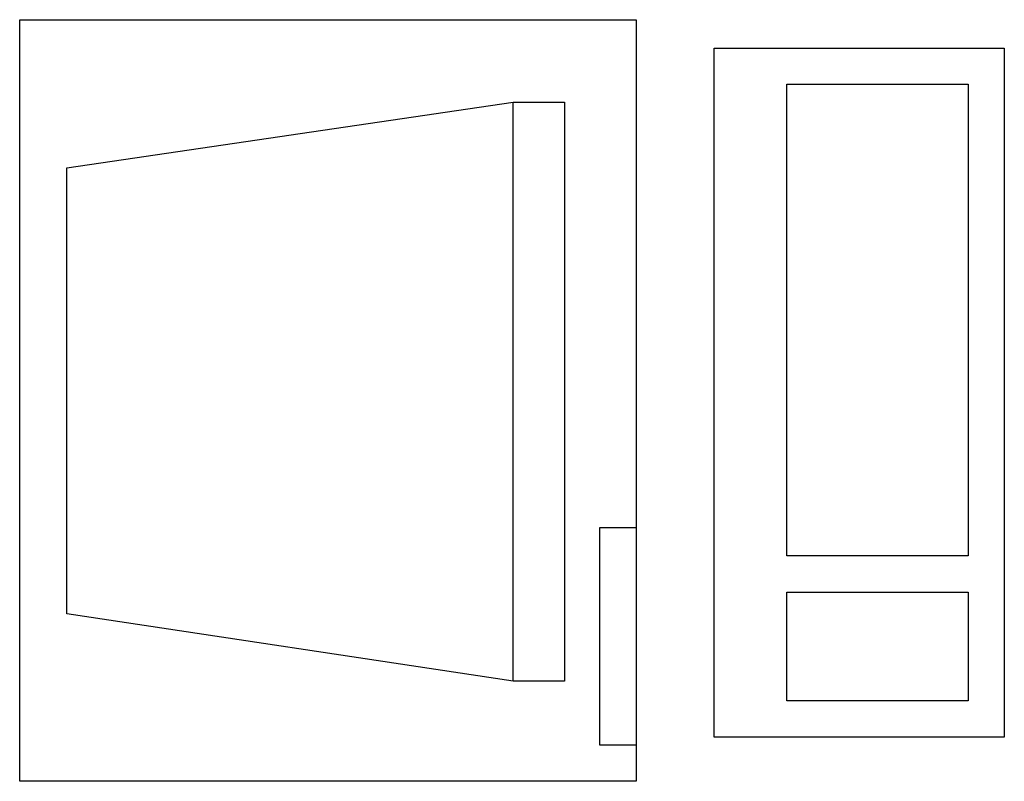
# Model space of a CAD drawing. Extents: x 258.3 to 286.4, y 154.1 to 175.8.
import ezdxf

# ---------------------------------------------------------------- set-up
doc = ezdxf.new("R2010")
doc.units = 0
doc.layers.get('0').update_dxf_attribs({"linetype": 'CONTINUOUS'})

# ---------------------------------------------------------------- blocks, each defined once
blk = doc.blocks.new('RECTANG')
for p, q in [((1, 1), (0, 1)), ((0, 1), (0, 0)), ((1, 0), (1, 1)), ((0, 0), (1, 0))]:
    blk.add_line(p, q)
blk = doc.blocks.new('IBMAT', base_point=(61, 306))
for p, q in [((75, 307), (75, 306)), ((81, 307), (75, 307)), ((81, 306), (81, 307))]:
    blk.add_line(p, q)
at = {"xscale": 21, "yscale": 17, "zscale": 21}
blk.add_blockref('RECTANG', (61, 306), dxfattribs=at)
blk = doc.blocks.new('KEYBOARD', base_point=(60, 294))
for p, xscale, yscale, zscale in [((60, 294), 19, 8, 19), ((61, 295), 13, 5, 13), ((75, 295), 3, 5, 3)]:
    blk.add_blockref('RECTANG', p, dxfattribs=dict(xscale=xscale, yscale=yscale, zscale=zscale))
blk = doc.blocks.new('FNCOMP')
for p, q in [((-6.635138, 16.23107), (-8.5, 3.5)), ((6.079706, 16.23107), (-6.635138, 16.23107)), ((8, 3.5), (6.079706, 16.23107)), ((-8.5, 3.5), (-8.5, 2.038161)), ((8, 3.5), (-8.5, 3.5)), ((8, 2.038161), (8, 3.5)), ((-8.5, 2.038161), (8, 2.038161))]:
    blk.add_line(p, q)
at = {"xscale": 1.033846, "yscale": 1.033846, "zscale": 1.033846}
for name, p in [('IBMAT', (-10.855385, 0)), ('KEYBOARD', (-10.047692, -10.5))]:
    blk.add_blockref(name, p, dxfattribs=at)
blk = doc.blocks.new('A$C68EB08CB')
at = {"color": 7, "xscale": -1, "rotation": 90}
blk.add_blockref('FNCOMP', (17.575, 10.855), dxfattribs=at)

msp = doc.modelspace()

# ---------------------------------------------------------------- block references
msp.add_blockref('A$C68EB08CB', (258.301, 154.116))

doc.saveas('drawing.dxf')
